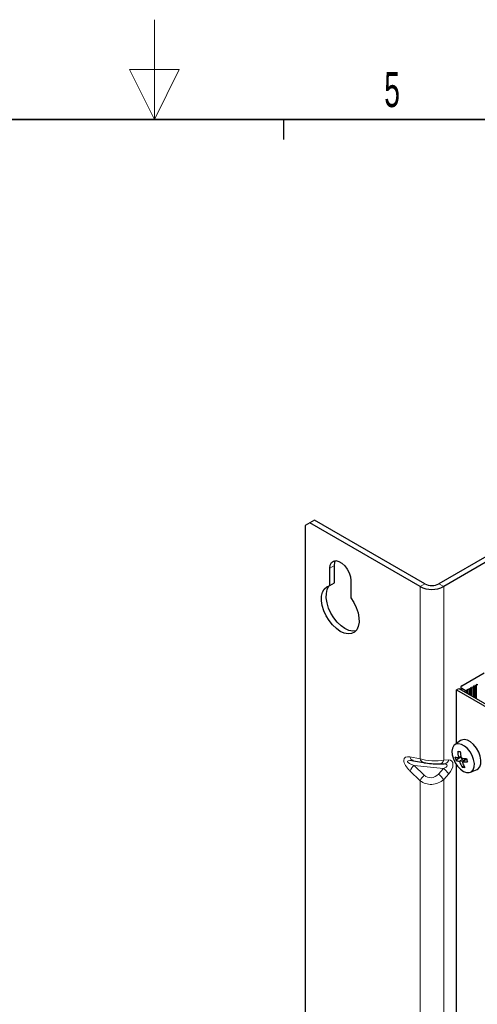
# Paper-space layout 'Blatt2' of a CAD drawing. Header units: millimetres. Extents: x 5 to 418, y 2 to 292.
# Tile 60 of 74: x 203 to 249, y 194 to 292. Entities that reach past the tile are written whole.
import ezdxf

# ---------------------------------------------------------------- set-up
doc = ezdxf.new("R2010")
doc.units = ezdxf.units.MM
doc.layers.add('SLD-0', color=7, linetype='Continuous')
doc.styles.add('SLDTEXTSTYLE0', font='TXT', dxfattribs={"width": 0.605})

psp = doc.layouts.new('Blatt2')

# ---------------------------------------------------------------- linework, layer by layer
at = {"color": 7, "linetype": 'Continuous', "lineweight": 25}
for p, q in [((232.59, 242.074), (232.118, 241.802)), ((233.061, 242.346), (232.59, 242.074)), ((243.668, 235.679), (232.59, 242.074)), ((244.139, 235.951), (233.061, 242.346)), ((232.118, 241.802), (232.118, 99.996)), ((250.975, 239.081), (245.553, 235.951)), ((251.446, 238.808), (246.025, 235.679)), ((234.593, 235.777), (234.593, 237.515)), ((235.065, 236.049), (235.065, 237.787)), ((234.593, 235.777), (235.065, 236.049)), ((236.715, 236.291), (236.715, 234.553)), ((247.84, 225.731), (250.085, 227.027)), ((247.321, 225.323), (247.557, 225.459)), ((247.321, 225.323), (266.641, 214.17)), ((247.321, 219.944), (247.321, 225.323)), ((247.557, 225.459), (266.876, 214.306)), ((247.742, 225.595), (247.742, 225.352)), ((248.17, 225.268), (247.84, 225.459)), ((248.431, 225.337), (248.311, 225.268)), ((248.582, 225.322), (248.465, 225.342)), ((248.567, 225.401), (248.603, 225.334)), ((248.603, 224.855), (248.603, 225.331)), ((248.726, 225.405), (248.609, 225.425)), ((248.711, 225.484), (248.747, 225.417)), ((248.747, 224.771), (248.747, 225.414)), ((248.87, 225.488), (248.752, 225.508)), ((248.855, 225.568), (248.891, 225.5)), ((248.891, 224.688), (248.891, 225.497)), ((249.014, 225.571), (248.896, 225.592)), ((248.999, 225.651), (249.034, 225.583)), ((249.035, 224.605), (249.035, 225.58)), ((249.158, 225.654), (249.04, 225.675)), ((249.143, 225.734), (249.178, 225.666)), ((249.179, 224.522), (249.179, 225.663)), ((249.302, 225.737), (249.184, 225.758)), ((249.287, 225.817), (249.322, 225.749)), ((249.323, 224.439), (249.323, 225.746)), ((249.446, 225.82), (249.328, 225.841)), ((247.711, 220.228), (247.141, 219.813)), ((242.824, 218.238), (242.94, 218.235)), ((242.942, 218.234), (242.991, 218.221)), ((242.991, 218.221), (244.012, 218.022)), ((247.763, 218.58), (247.257, 218.253)), ((247.498, 218.512), (247.754, 218.625)), ((248.324, 218.397), (247.915, 218.099)), ((245.496, 217.9), (245.574, 217.894)), ((245.574, 217.894), (246.077, 217.91)), ((247.321, 170.952), (247.321, 217.799)), ((248.058, 217.687), (247.882, 217.573)), ((248.729, 217.062), (249.374, 217.347))]:
    psp.add_line(p, q, dxfattribs=at)
at = {"color": 7, "linetype": 'Continuous', "lineweight": 18}
for p, q in [((234.593, 237.515), (235.065, 237.787)), ((244.139, 235.951), (243.668, 235.679)), ((245.553, 235.951), (246.025, 235.679)), ((243.668, 235.679), (243.668, 218.404)), ((246.025, 235.679), (246.025, 218.288)), ((247.84, 225.459), (247.84, 225.295)), ((248.17, 225.105), (248.17, 225.268)), ((248.311, 225.268), (248.311, 225.023)), ((248.431, 225.337), (248.431, 224.954)), ((248.465, 225.342), (248.465, 224.935)), ((248.582, 225.322), (248.582, 224.867)), ((248.609, 225.425), (248.609, 224.851)), ((248.726, 225.405), (248.726, 224.784)), ((248.752, 225.508), (248.752, 224.768)), ((248.87, 225.488), (248.87, 224.701)), ((248.896, 225.592), (248.896, 224.685)), ((249.014, 225.571), (249.014, 224.618)), ((249.04, 225.675), (249.04, 224.602)), ((249.158, 225.654), (249.158, 224.534)), ((249.184, 225.758), (249.184, 224.519)), ((249.302, 225.737), (249.302, 224.451)), ((249.328, 225.841), (249.328, 224.436)), ((242.647, 218.603), (243.668, 218.404)), ((246.025, 218.288), (246.528, 218.304)), ((247.743, 218.685), (247.512, 218.564)), ((248.014, 218.453), (247.587, 218.149)), ((248.315, 218.435), (247.646, 218.085)), ((248.327, 218.384), (247.934, 218.104)), ((243.668, 216.209), (242.647, 217.189)), ((243.061, 217.743), (245.998, 217.444)), ((243.061, 217.743), (244.081, 216.763)), ((245.496, 216.879), (245.998, 217.444)), ((243.668, 216.209), (243.668, 191.867)), ((246.528, 216.89), (246.025, 216.325)), ((246.025, 216.325), (246.025, 191.751))]:
    psp.add_line(p, q, dxfattribs=at)
at = {"color": 7, "linetype": 'Continuous', "lineweight": 25, "flags": 128}
for points in [[(234.593, 237.515), (234.636, 237.835), (234.762, 238.08), (234.959, 238.23), (235.213, 238.271), (235.503, 238.202), (235.805, 238.028), (236.095, 237.763), (236.349, 237.428), (236.546, 237.05), (236.672, 236.66), (236.715, 236.291)], [(235.065, 237.787), (235.108, 238.108), (235.178, 238.272)], [(236.715, 234.553), (237.019, 234.079), (237.262, 233.573), (237.433, 233.058), (237.525, 232.557), (237.532, 232.092), (237.456, 231.683), (237.299, 231.351), (237.068, 231.108), (236.774, 230.966), (236.43, 230.932), (236.051, 231.007), (235.654, 231.187), (235.257, 231.465), (234.878, 231.828), (234.534, 232.26), (234.24, 232.741), (234.009, 233.25), (233.852, 233.764), (233.775, 234.26), (233.783, 234.717), (233.875, 235.112), (234.046, 235.43), (234.289, 235.655), (234.593, 235.777)], [(237.202, 231.228), (236.901, 231.204), (236.522, 231.279), (236.125, 231.459), (235.729, 231.737), (235.35, 232.1), (235.005, 232.532), (234.711, 233.013), (234.48, 233.522), (234.323, 234.036), (234.247, 234.533), (234.255, 234.989), (234.346, 235.385), (234.517, 235.702), (234.577, 235.774)], [(248.609, 225.425), (248.6, 225.426), (248.591, 225.426), (248.582, 225.424), (248.575, 225.421), (248.57, 225.416), (248.566, 225.412), (248.565, 225.406), (248.567, 225.401)], [(248.603, 225.334), (248.603, 225.331), (248.603, 225.329), (248.601, 225.326), (248.598, 225.324), (248.595, 225.323), (248.591, 225.322), (248.586, 225.321), (248.582, 225.322)], [(248.752, 225.508), (248.744, 225.509), (248.735, 225.509), (248.726, 225.507), (248.719, 225.504), (248.714, 225.5), (248.71, 225.495), (248.709, 225.49), (248.711, 225.484)], [(248.747, 225.417), (248.747, 225.414), (248.747, 225.412), (248.745, 225.409), (248.742, 225.407), (248.739, 225.406), (248.735, 225.405), (248.73, 225.404), (248.726, 225.405)], [(248.896, 225.592), (248.888, 225.592), (248.879, 225.592), (248.87, 225.59), (248.863, 225.587), (248.858, 225.583), (248.854, 225.578), (248.853, 225.573), (248.855, 225.568)], [(248.891, 225.5), (248.891, 225.497), (248.891, 225.495), (248.889, 225.492), (248.886, 225.49), (248.883, 225.489), (248.879, 225.488), (248.874, 225.487), (248.87, 225.488)], [(249.04, 225.675), (249.032, 225.676), (249.023, 225.675), (249.014, 225.673), (249.007, 225.67), (249.002, 225.666), (248.998, 225.661), (248.997, 225.656), (248.999, 225.651)], [(249.034, 225.583), (249.035, 225.58), (249.035, 225.578), (249.033, 225.575), (249.03, 225.573), (249.027, 225.572), (249.023, 225.571), (249.018, 225.571), (249.014, 225.571)], [(249.184, 225.758), (249.176, 225.759), (249.167, 225.758), (249.158, 225.756), (249.151, 225.753), (249.146, 225.749), (249.142, 225.744), (249.141, 225.739), (249.143, 225.734)], [(249.178, 225.666), (249.179, 225.664), (249.179, 225.661), (249.177, 225.659), (249.174, 225.657), (249.171, 225.655), (249.167, 225.654), (249.162, 225.654), (249.158, 225.654)], [(249.328, 225.841), (249.319, 225.842), (249.311, 225.841), (249.302, 225.839), (249.295, 225.836), (249.29, 225.832), (249.286, 225.827), (249.285, 225.822), (249.287, 225.817)], [(249.322, 225.749), (249.323, 225.747), (249.323, 225.744), (249.321, 225.742), (249.318, 225.74), (249.315, 225.738), (249.311, 225.737), (249.306, 225.737), (249.302, 225.737)], [(249.693, 218.674), (249.538, 219.088), (249.312, 219.482), (249.033, 219.827), (248.722, 220.096), (248.401, 220.271), (248.095, 220.338), (247.825, 220.293), (247.711, 220.228)], [(249.034, 218.329), (248.885, 218.724), (248.67, 219.1), (248.404, 219.429), (248.107, 219.686), (247.8, 219.854), (247.508, 219.918), (247.25, 219.874), (247.047, 219.726), (246.914, 219.484), (246.86, 219.167), (246.889, 218.798), (247, 218.404), (247.183, 218.015), (247.426, 217.659), (247.711, 217.363), (248.015, 217.149), (248.318, 217.032), (248.595, 217.022), (248.827, 217.118), (248.997, 217.315), (249.092, 217.597), (249.104, 217.943), (249.034, 218.329)], [(249.374, 217.347), (249.477, 217.407), (249.655, 217.613), (249.754, 217.908), (249.767, 218.271), (249.693, 218.674)], [(244.081, 218.015), (244.012, 218.022), (244.012, 218.022)]]:
    psp.add_lwpolyline(points, dxfattribs=at)
at = {"color": 7, "linetype": 'Continuous', "lineweight": 25}
for centre, radius, start, end in [((244.846, 237.316), 1.537, 242.60967, 297.39033), ((244.846, 237.953), 2.562, 242.60967, 297.39033), ((247.891, 225.595), 0.146, 110.78342, 249.21658), ((248.24, 225.405), 0.154, 242.60967, 297.39033), ((248.455, 225.292), 0.0514, 79.13654, 117.29309), ((248.009, 222.573), 3.461, 260.47805, 264.64827), ((251.274, 219.338), 3.841, 182.6675, 191.6369), ((252.141, 219.47), 4.467, 184.40358, 192.15498), ((247.818, 220.4), 1.918, 249.95936, 260.01861), ((250.549, 219.363), 3.474, 192.73184, 198.63067), ((247.88, 219.653), 1.532, 246.02825, 258.98051), ((248.278, 223.993), 5.546, 265.39722, 270.34881), ((252.185, 219.349), 3.977, 193.10534, 198.25718), ((250.631, 219.153), 3.17, 199.68228, 209.8778), ((248.336, 220.076), 2.543, 259.72528, 265.40104), ((251.219, 219.201), 3.505, 199.15485, 208.26836), ((248.18, 222.045), 3.949, 266.43669, 273.31966)]:
    psp.add_arc(centre, radius, start, end, dxfattribs=at)
at = {"color": 7, "linetype": 'Continuous', "lineweight": 18}
for centre, radius, start, end in [((243.122, 218.68), 0.481, 189.25076, 247.94743), ((244.146, 218.489), 0.486, 190.03057, 253.92453), ((245.524, 218.407), 0.515, 275.62644, 346.73018), ((246.026, 218.422), 0.515, 275.62644, 346.73018), ((243.981, 216.625), 1.448, 129.4534, 157.0751), ((244.903, 215.868), 1.919, 32.17568, 55.2044), ((245.002, 215.645), 1.448, 129.4534, 157.0751), ((244.4, 215.303), 1.919, 32.17568, 55.2044)]:
    psp.add_arc(centre, radius, start, end, dxfattribs=at)
for centre, major_axis, ratio, start_param, end_param in [((243.264, 217.54), (1.157, -0.95), 0.449224, 2.448051, 4.542446), ((243.735, 217.812), (1.347, -0.346), 0.189818, 2.359996, 4.237442), ((244.846, 218.698), (1.666, -0.09), 0.297938, 3.943053, 5.51385), ((246.096, 217.348), (0.715, 0.87), 0.555624, 4.641484, 6.73588), ((245.625, 217.62), (0.746, 0.137), 0.353796, 5.171251, 7.166608), ((244.846, 217.276), (1.648, 0.295), 0.848376, 3.776021, 5.346818), ((244.788, 217.558), (0.54, 0.921), 0.913999, 2.926767, 4.497563)]:
    psp.add_ellipse(centre, major_axis=major_axis, ratio=ratio, start_param=start_param, end_param=end_param, dxfattribs=at)
at = {"color": 7, "linetype": 'Continuous', "lineweight": 25}
for centre, major_axis, ratio, start_param, end_param in [((243.735, 217.812), (1.347, -0.346), 0.189818, 2.242086, 2.359996), ((244.788, 218.037), (1, -0.083), 0.112258, 3.936298, 5.507095)]:
    psp.add_ellipse(centre, major_axis=major_axis, ratio=ratio, start_param=start_param, end_param=end_param, dxfattribs=at)
for points in [[(247.486, 218.51), (247.488, 218.51), (247.492, 218.51), (247.498, 218.511), (247.503, 218.514), (247.507, 218.519), (247.511, 218.525), (247.513, 218.532), (247.514, 218.541), (247.514, 218.551), (247.512, 218.559), (247.512, 218.564)], [(247.646, 218.085), (247.645, 218.088), (247.642, 218.095), (247.637, 218.104), (247.631, 218.113), (247.625, 218.122), (247.618, 218.13), (247.611, 218.137), (247.603, 218.142), (247.595, 218.147), (247.59, 218.149), (247.587, 218.149)], [(247.774, 218.529), (247.775, 218.526), (247.776, 218.519), (247.78, 218.509), (247.786, 218.499), (247.792, 218.49), (247.799, 218.482), (247.806, 218.476), (247.815, 218.471), (247.823, 218.466), (247.83, 218.465), (247.833, 218.465)], [(247.934, 218.104), (247.932, 218.104), (247.927, 218.104), (247.92, 218.102), (247.914, 218.099), (247.91, 218.094), (247.906, 218.088), (247.904, 218.08), (247.904, 218.072), (247.905, 218.062), (247.907, 218.055), (247.908, 218.051)]]:
    psp.add_open_spline(points, degree=3, knots=[0, 0, 0, 0, 0.106261, 0.215575, 0.322154, 0.431848, 0.538028, 0.647296, 0.753333, 0.862429, 1, 1, 1, 1], dxfattribs=at)
at = {"layer": 'SLD-0', "color": 7, "linetype": 'Continuous', "lineweight": 18}
for p, q in [((217, 292.5), (217, 282.5)), ((219.5, 287.5), (214.5, 287.5)), ((214.5, 287.5), (217, 282.5)), ((217, 282.5), (219.5, 287.5))]:
    psp.add_line(p, q, dxfattribs=at)
at = {"layer": 'SLD-0', "lineweight": 35}
psp.add_line((408, 282.5), (26, 282.5), dxfattribs=at)
at = {"layer": 'SLD-0'}
psp.add_line((230, 280.5), (230, 282.5), dxfattribs=at)
psp.add_line((230, 280.5), (230, 282.5), dxfattribs=at)

# ---------------------------------------------------------------- texts
at = {"layer": 'SLD-0', "insert": (240.853, 287.243), "char_height": 3.5, "attachment_point": 2, "style": 'SLDTEXTSTYLE0'}
psp.add_mtext('5', dxfattribs=at)

doc.saveas('drawing.dxf')
